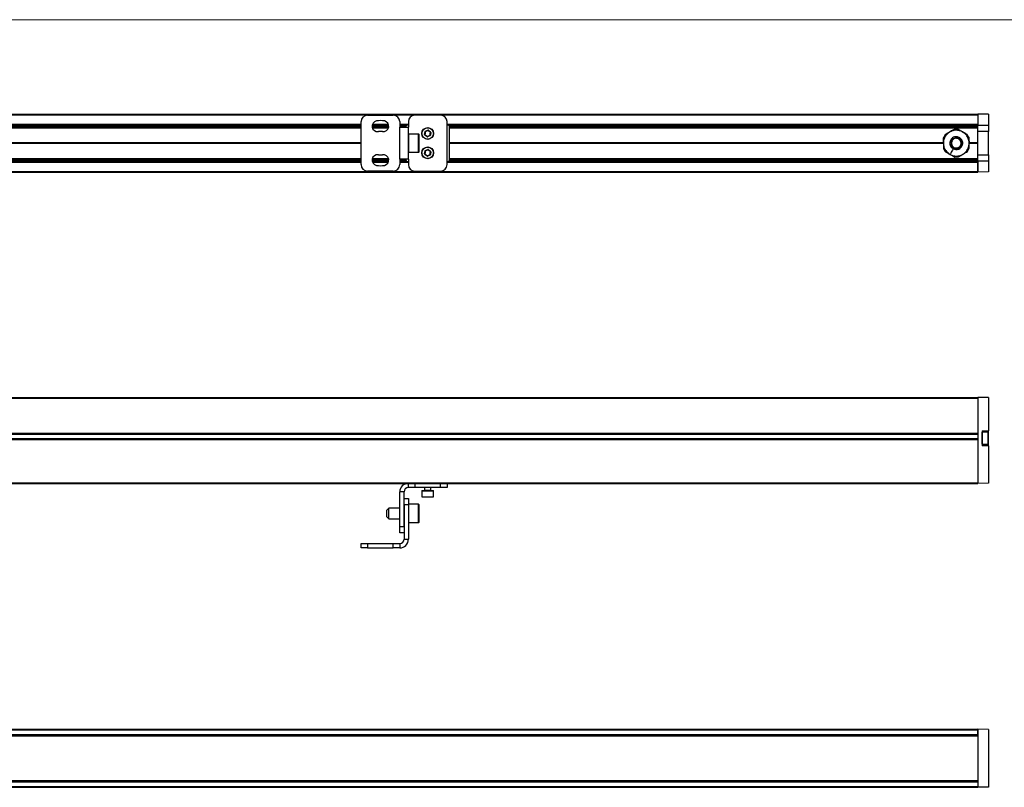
# Model space of a CAD drawing. Header units: millimetres. Extents: x -1115 to 1591, y -400 to 492.
# Tile 5 of 7: x -378 to 81, y 135 to 492. Entities that reach past the tile are written whole.
import ezdxf

# ---------------------------------------------------------------- set-up
doc = ezdxf.new("R2010")
doc.units = ezdxf.units.MM

msp = doc.modelspace()

# ---------------------------------------------------------------- linework, layer by layer
at = {"color": 7, "linetype": 'Continuous', "lineweight": 18}
msp.add_line((-1114.81, 492.28), (382.28, 492.28), dxfattribs=at)
at = {"color": 7, "linetype": 'Continuous', "lineweight": 25}
for p, q in [((-836.72, 448.35), (68.28, 448.35)), ((-836.72, 448.05), (68.28, 448.05)), ((-218.78, 424.85), (-218.78, 444.85)), ((-215.78, 447.85), (-203.78, 447.85)), ((-200.78, 444.85), (-200.78, 442.35)), ((-196.78, 444.85), (-196.78, 442.35)), ((-181.78, 447.85), (-193.78, 447.85)), ((-178.78, 424.85), (-178.78, 444.85)), ((73.28, 448.27), (68.28, 448.35)), ((68.28, 448.35), (68.28, 443.27)), ((68.28, 448.05), (68.28, 443.65)), ((73.28, 448.27), (73.28, 443.27)), ((-556.78, 443.65), (-218.78, 443.65)), ((-556.78, 443.35), (-218.78, 443.35)), ((-556.78, 443.13), (-218.78, 443.13)), ((-556.78, 442.83), (-218.78, 442.83)), ((-556.78, 442.65), (-218.78, 442.65)), ((-556.78, 442.35), (-218.78, 442.35)), ((-556.78, 442.05), (-218.78, 442.05)), ((-213.67, 442.83), (-205.89, 442.83)), ((-213.67, 442.65), (-205.89, 442.65)), ((-213.64, 443.13), (-205.92, 443.13)), ((-213.64, 442.35), (-205.92, 442.35)), ((-213.59, 443.35), (-205.97, 443.35)), ((-213.57, 442.05), (-205.98, 442.05)), ((-213.49, 443.65), (-206.07, 443.65)), ((-200.78, 443.65), (-196.78, 443.65)), ((-200.78, 443.35), (-196.78, 443.35)), ((-200.78, 443.13), (-197.77, 443.13)), ((-200.78, 442.83), (-197.78, 442.83)), ((-200.78, 442.65), (-197.78, 442.65)), ((-200.78, 427.35), (-200.78, 442.35)), ((-200.78, 442.35), (-196.78, 442.35)), ((-197.74, 443.35), (-197.78, 442.85)), ((-197.78, 442.35), (-197.78, 442.85)), ((-196.78, 427.35), (-196.78, 442.35)), ((-189.21, 438.89), (-189.02, 440.21)), ((-188.92, 440.19), (-189.11, 438.88)), ((-188.92, 440.19), (-189.02, 440.21)), ((-188.89, 440.37), (-187.66, 440.85)), ((-188.86, 440.27), (-188.89, 440.37)), ((-187.62, 440.76), (-188.86, 440.27)), ((-187.66, 440.85), (-187.62, 440.76)), ((-187.46, 440.82), (-187.52, 440.75)), ((-186.48, 439.92), (-187.52, 440.75)), ((-187.46, 440.82), (-186.42, 440)), ((-178.78, 443.65), (68.28, 443.65)), ((-178.78, 443.35), (68.28, 443.35)), ((-177.78, 442.85), (-177.82, 443.35)), ((-177.79, 443.13), (60.5, 443.13)), ((-177.78, 442.85), (-177.78, 426.85)), ((-177.78, 442.83), (68.28, 442.83)), ((-177.78, 442.65), (68.28, 442.65)), ((-177.78, 442.35), (68.28, 442.35)), ((-177.78, 442.05), (68.28, 442.05)), ((60.28, 443.35), (60.78, 442.85)), ((60.78, 442.85), (60.78, 443.35)), ((60.78, 442.85), (68.28, 442.85)), ((68.28, 443.27), (73.28, 443.27)), ((68.28, 440.27), (68.28, 443.27)), ((73.28, 440.27), (68.28, 440.27)), ((68.28, 429.44), (68.28, 440.27)), ((73.28, 443.27), (73.28, 440.27)), ((73.28, 429.44), (73.28, 440.27)), ((-191.98, 439.1), (-196.58, 439.1)), ((-196.58, 430.6), (-196.58, 439.1)), ((-191.98, 430.6), (-191.98, 439.1)), ((-191.78, 430.8), (-191.78, 438.9)), ((-189.11, 438.88), (-189.21, 438.89)), ((-189.08, 438.79), (-189.14, 438.71)), ((-188.1, 437.88), (-189.14, 438.71)), ((-189.08, 438.79), (-188.04, 437.96)), ((-188.04, 437.96), (-188.1, 437.88)), ((-187.94, 437.95), (-186.7, 438.44)), ((-187.94, 437.95), (-187.9, 437.85)), ((-186.67, 438.34), (-187.9, 437.85)), ((-186.67, 438.34), (-186.7, 438.44)), ((-186.64, 438.52), (-186.45, 439.83)), ((-186.54, 438.5), (-186.64, 438.52)), ((-186.35, 439.81), (-186.54, 438.5)), ((-186.42, 440), (-186.48, 439.92)), ((-186.35, 439.81), (-186.45, 439.83)), ((-218.78, 435), (-556.78, 435)), ((-218.78, 434.85), (-556.78, 434.85)), ((-218.78, 434.71), (-556.78, 434.71)), ((-189.21, 429.89), (-189.02, 431.21)), ((-188.92, 431.19), (-189.11, 429.88)), ((-188.92, 431.19), (-189.02, 431.21)), ((-188.89, 431.37), (-187.66, 431.85)), ((-188.86, 431.27), (-188.89, 431.37)), ((-187.62, 431.76), (-188.86, 431.27)), ((-187.66, 431.85), (-187.62, 431.76)), ((-187.46, 431.82), (-187.52, 431.75)), ((-186.48, 430.92), (-187.52, 431.75)), ((-187.46, 431.82), (-186.42, 431)), ((-186.42, 431), (-186.48, 430.92)), ((52.27, 435), (-177.78, 435)), ((52.28, 434.85), (-177.78, 434.85)), ((52.23, 434.71), (-177.78, 434.71)), ((68.28, 434.85), (64.28, 434.85)), ((68.28, 434.71), (64.28, 434.71)), ((68.28, 435), (64.32, 435)), ((-556.78, 427.65), (-218.78, 427.65)), ((-556.78, 427.35), (-218.78, 427.35)), ((-556.78, 427.05), (-218.78, 427.05)), ((-556.78, 426.88), (-218.78, 426.88)), ((-556.78, 426.58), (-218.78, 426.58)), ((-556.78, 426.35), (-218.78, 426.35)), ((-213.67, 427.05), (-205.89, 427.05)), ((-213.67, 426.88), (-205.89, 426.88)), ((-213.64, 427.35), (-205.92, 427.35)), ((-213.64, 426.58), (-205.92, 426.58)), ((-213.59, 426.35), (-205.97, 426.35)), ((-213.57, 427.65), (-205.98, 427.65)), ((-200.78, 427.35), (-200.78, 424.85)), ((-196.78, 427.35), (-200.78, 427.35)), ((-200.78, 427.05), (-197.78, 427.05)), ((-200.78, 426.88), (-197.78, 426.88)), ((-200.78, 426.58), (-197.77, 426.58)), ((-200.78, 426.35), (-196.78, 426.35)), ((-197.78, 426.85), (-197.78, 427.35)), ((-197.78, 426.85), (-197.74, 426.35)), ((-196.78, 427.35), (-196.78, 424.85)), ((-196.58, 430.6), (-191.98, 430.6)), ((-189.11, 429.88), (-189.21, 429.89)), ((-189.08, 429.79), (-189.14, 429.71)), ((-188.1, 428.88), (-189.14, 429.71)), ((-189.08, 429.79), (-188.04, 428.96)), ((-188.04, 428.96), (-188.1, 428.88)), ((-187.94, 428.95), (-186.7, 429.44)), ((-187.94, 428.95), (-187.9, 428.85)), ((-186.67, 429.34), (-187.9, 428.85)), ((-186.67, 429.34), (-186.7, 429.44)), ((-186.64, 429.52), (-186.45, 430.83)), ((-186.54, 429.5), (-186.64, 429.52)), ((-186.35, 430.81), (-186.54, 429.5)), ((-186.35, 430.81), (-186.45, 430.83)), ((-178.78, 426.35), (68.28, 426.35)), ((-177.82, 426.35), (-177.78, 426.85)), ((-177.79, 426.58), (60.5, 426.58)), ((-177.78, 427.65), (68.28, 427.65)), ((-177.78, 427.35), (68.28, 427.35)), ((-177.78, 427.05), (68.28, 427.05)), ((-177.78, 426.88), (68.28, 426.88)), ((60.78, 426.85), (60.28, 426.35)), ((68.28, 426.85), (60.78, 426.85)), ((60.78, 426.35), (60.78, 426.85)), ((68.28, 429.44), (73.28, 429.44)), ((68.28, 426.44), (68.28, 429.44)), ((73.28, 426.44), (68.28, 426.44)), ((68.28, 426.44), (68.28, 421.35)), ((73.28, 429.44), (73.28, 426.44)), ((73.28, 426.44), (73.28, 421.44)), ((-556.78, 426.05), (-218.78, 426.05)), ((-203.78, 421.85), (-215.78, 421.85)), ((-213.49, 426.05), (-206.07, 426.05)), ((-200.78, 426.05), (-196.78, 426.05)), ((-193.78, 421.85), (-181.78, 421.85)), ((-178.78, 426.05), (68.28, 426.05)), ((68.28, 421.65), (68.28, 426.05)), ((-836.72, 421.65), (68.28, 421.65)), ((-836.72, 421.35), (68.28, 421.35)), ((73.28, 421.44), (68.28, 421.35)), ((-836.72, 316.6), (68.28, 316.6)), ((-836.72, 316.3), (68.28, 316.3)), ((68.28, 316.6), (68.28, 276.6)), ((73.28, 316.51), (68.28, 316.6)), ((68.28, 316.3), (68.28, 299.91)), ((73.28, 316.51), (73.28, 301.1)), ((-836.72, 299.91), (68.28, 299.91)), ((68.28, 299.61), (-836.72, 299.61)), ((68.28, 299.31), (-836.72, 299.31)), ((70.28, 301.1), (73.28, 301.1)), ((70.28, 301.1), (70.28, 294.1)), ((73.18, 300.35), (70.38, 300.35)), ((70.38, 294.85), (70.38, 300.35)), ((73.18, 294.85), (73.18, 300.35)), ((73.28, 300.25), (73.28, 301.1)), ((73.28, 294.95), (73.28, 300.25)), ((-836.72, 297.41), (68.28, 297.41)), ((-836.72, 297.11), (68.28, 297.11)), ((68.28, 296.81), (-836.72, 296.81)), ((68.28, 296.81), (68.28, 276.9)), ((73.28, 294.1), (70.28, 294.1)), ((70.38, 294.85), (73.18, 294.85)), ((73.28, 294.1), (73.28, 294.95)), ((73.28, 294.1), (73.28, 276.69)), ((-836.72, 276.9), (68.28, 276.9)), ((-836.72, 276.6), (68.28, 276.6)), ((-196.78, 274.6), (-196.78, 276.6)), ((-193.78, 276.6), (-193.78, 274.6)), ((-181.78, 274.6), (-181.78, 276.6)), ((-178.78, 276.6), (-178.78, 274.6)), ((73.28, 276.69), (68.28, 276.6)), ((-198.78, 272.6), (-200.78, 272.6)), ((-200.78, 256.6), (-200.78, 272.6)), ((-198.78, 256.6), (-198.78, 272.6)), ((-193.78, 274.6), (-196.78, 274.6)), ((-181.78, 274.6), (-193.78, 274.6)), ((-190.53, 273.2), (-190.53, 270.4)), ((-190.53, 273.2), (-185.03, 273.2)), ((-190.43, 273.3), (-185.13, 273.3)), ((-189.28, 274.6), (-189.28, 273.4)), ((-189.28, 273.4), (-186.28, 273.4)), ((-186.28, 273.4), (-186.28, 274.6)), ((-185.03, 270.4), (-185.03, 273.2)), ((-178.78, 274.6), (-181.78, 274.6)), ((-198.78, 269.6), (-196.78, 269.6)), ((-198.78, 266.6), (-198.78, 250.6)), ((-196.78, 266.6), (-198.78, 266.6)), ((-196.78, 269.6), (-196.78, 266.6)), ((-196.78, 266.6), (-196.78, 250.6)), ((-191.98, 266.85), (-196.58, 266.85)), ((-196.58, 258.35), (-196.58, 266.85)), ((-191.98, 258.35), (-191.98, 266.85)), ((-191.78, 258.55), (-191.78, 266.65)), ((-190.53, 270.4), (-185.03, 270.4)), ((-190.43, 270.3), (-185.13, 270.3)), ((-205.88, 265.1), (-206.78, 264.2)), ((-206.78, 261), (-206.78, 264.2)), ((-200.78, 265.1), (-205.88, 265.1)), ((-205.88, 260.1), (-205.88, 265.1)), ((-206.78, 261), (-205.88, 260.1)), ((-205.88, 260.1), (-200.78, 260.1)), ((-196.58, 258.35), (-191.98, 258.35)), ((-200.78, 256.6), (-198.78, 256.6)), ((-200.78, 253.6), (-200.78, 256.6)), ((-198.78, 253.6), (-200.78, 253.6)), ((-218.78, 246.6), (-218.78, 248.6)), ((-218.78, 248.6), (-215.78, 248.6)), ((-215.78, 248.6), (-215.78, 246.6)), ((-215.78, 248.6), (-203.78, 248.6)), ((-203.78, 246.6), (-203.78, 248.6)), ((-203.78, 248.6), (-200.78, 248.6)), ((-200.78, 248.6), (-200.78, 246.6)), ((-198.78, 250.6), (-196.78, 250.6)), ((-215.78, 246.6), (-218.78, 246.6)), ((-215.78, 246.6), (-203.78, 246.6)), ((-200.78, 246.6), (-203.78, 246.6)), ((-836.72, 162.22), (68.28, 162.22)), ((-836.72, 161.92), (68.28, 161.92)), ((73.28, 162.13), (68.28, 162.22)), ((68.28, 162.22), (68.28, 135.22)), ((68.28, 159.85), (68.28, 161.92)), ((73.28, 162.13), (73.28, 135.31)), ((-836.72, 159.85), (68.28, 159.85)), ((68.28, 159.63), (-836.72, 159.63)), ((-836.72, 159.23), (68.28, 159.23)), ((-836.72, 159.15), (68.28, 159.15)), ((68.28, 138.3), (-836.72, 138.3)), ((68.28, 138.21), (-836.72, 138.21)), ((-836.72, 137.81), (68.28, 137.81)), ((68.28, 137.6), (-836.72, 137.6)), ((68.28, 137.6), (68.28, 135.52)), ((-836.72, 135.52), (68.28, 135.52)), ((-836.72, 135.22), (68.28, 135.22)), ((73.28, 135.31), (68.28, 135.22))]:
    msp.add_line(p, q, dxfattribs=at)
at = {"color": 7, "linetype": 'Continuous', "lineweight": 25, "flags": 128}
for points in [[(-188.86, 440.21), (-188.87, 440.21), (-188.88, 440.21), (-188.89, 440.21), (-188.9, 440.21), (-188.91, 440.2), (-188.91, 440.2), (-188.92, 440.2), (-188.92, 440.19)], [(-188.86, 440.21), (-188.86, 440.22), (-188.86, 440.23), (-188.86, 440.24), (-188.86, 440.25), (-188.86, 440.26), (-188.86, 440.27), (-188.86, 440.27), (-188.86, 440.27)], [(-187.62, 440.76), (-187.62, 440.76), (-187.61, 440.76), (-187.61, 440.76), (-187.6, 440.75), (-187.6, 440.75), (-187.59, 440.74), (-187.58, 440.73), (-187.58, 440.72)], [(-187.52, 440.75), (-187.53, 440.75), (-187.53, 440.75), (-187.54, 440.75), (-187.54, 440.74), (-187.55, 440.74), (-187.56, 440.73), (-187.57, 440.73), (-187.58, 440.72)], [(-189.06, 438.85), (-189.07, 438.85), (-189.08, 438.85), (-189.09, 438.86), (-189.1, 438.86), (-189.11, 438.87), (-189.11, 438.87), (-189.11, 438.88), (-189.11, 438.88)], [(-189.06, 438.85), (-189.07, 438.84), (-189.07, 438.83), (-189.08, 438.82), (-189.08, 438.81), (-189.08, 438.8), (-189.08, 438.8), (-189.08, 438.79), (-189.08, 438.79)], [(-187.98, 437.99), (-187.99, 437.98), (-188, 437.98), (-188.01, 437.97), (-188.01, 437.97), (-188.02, 437.96), (-188.03, 437.96), (-188.03, 437.96), (-188.04, 437.96)], [(-187.94, 437.95), (-187.94, 437.95), (-187.95, 437.95), (-187.95, 437.95), (-187.96, 437.96), (-187.96, 437.96), (-187.97, 437.97), (-187.97, 437.98), (-187.98, 437.99)], [(-186.64, 438.52), (-186.64, 438.51), (-186.64, 438.51), (-186.65, 438.51), (-186.66, 438.5), (-186.67, 438.5), (-186.68, 438.5), (-186.69, 438.5), (-186.7, 438.5)], [(-186.7, 438.5), (-186.7, 438.49), (-186.7, 438.48), (-186.69, 438.47), (-186.69, 438.46), (-186.69, 438.45), (-186.7, 438.44), (-186.7, 438.44), (-186.7, 438.44)], [(-186.48, 439.92), (-186.48, 439.92), (-186.48, 439.91), (-186.48, 439.91), (-186.48, 439.9), (-186.48, 439.89), (-186.49, 439.88), (-186.49, 439.87), (-186.5, 439.86)], [(-186.45, 439.83), (-186.45, 439.83), (-186.45, 439.84), (-186.45, 439.84), (-186.46, 439.85), (-186.47, 439.85), (-186.48, 439.85), (-186.49, 439.86), (-186.5, 439.86)], [(-188.86, 431.21), (-188.87, 431.21), (-188.88, 431.21), (-188.89, 431.21), (-188.9, 431.21), (-188.91, 431.2), (-188.91, 431.2), (-188.92, 431.2), (-188.92, 431.19)], [(-188.86, 431.21), (-188.86, 431.22), (-188.86, 431.23), (-188.86, 431.24), (-188.86, 431.25), (-188.86, 431.26), (-188.86, 431.27), (-188.86, 431.27), (-188.86, 431.27)], [(-187.62, 431.76), (-187.62, 431.76), (-187.61, 431.76), (-187.61, 431.76), (-187.6, 431.75), (-187.6, 431.75), (-187.59, 431.74), (-187.58, 431.73), (-187.58, 431.72)], [(-187.52, 431.75), (-187.53, 431.75), (-187.53, 431.75), (-187.54, 431.75), (-187.54, 431.74), (-187.55, 431.74), (-187.56, 431.73), (-187.57, 431.73), (-187.58, 431.72)], [(-186.48, 430.92), (-186.48, 430.92), (-186.48, 430.91), (-186.48, 430.91), (-186.48, 430.9), (-186.48, 430.89), (-186.49, 430.88), (-186.49, 430.87), (-186.5, 430.86)], [(-186.45, 430.83), (-186.45, 430.83), (-186.45, 430.84), (-186.45, 430.84), (-186.46, 430.85), (-186.47, 430.85), (-186.48, 430.85), (-186.49, 430.86), (-186.5, 430.86)], [(-189.06, 429.85), (-189.07, 429.85), (-189.08, 429.85), (-189.09, 429.86), (-189.1, 429.86), (-189.11, 429.87), (-189.11, 429.87), (-189.11, 429.88), (-189.11, 429.88)], [(-189.06, 429.85), (-189.07, 429.84), (-189.07, 429.83), (-189.08, 429.82), (-189.08, 429.81), (-189.08, 429.8), (-189.08, 429.8), (-189.08, 429.79), (-189.08, 429.79)], [(-187.98, 428.99), (-187.99, 428.98), (-188, 428.98), (-188.01, 428.97), (-188.01, 428.97), (-188.02, 428.96), (-188.03, 428.96), (-188.03, 428.96), (-188.04, 428.96)], [(-187.94, 428.95), (-187.94, 428.95), (-187.95, 428.95), (-187.95, 428.95), (-187.96, 428.96), (-187.96, 428.96), (-187.97, 428.97), (-187.97, 428.98), (-187.98, 428.99)], [(-186.64, 429.52), (-186.64, 429.51), (-186.64, 429.51), (-186.65, 429.51), (-186.66, 429.5), (-186.67, 429.5), (-186.68, 429.5), (-186.69, 429.5), (-186.7, 429.5)], [(-186.7, 429.5), (-186.7, 429.49), (-186.7, 429.48), (-186.69, 429.47), (-186.69, 429.46), (-186.69, 429.45), (-186.7, 429.44), (-186.7, 429.44), (-186.7, 429.44)]]:
    msp.add_lwpolyline(points, dxfattribs=at)
at = {"color": 7, "linetype": 'Continuous', "lineweight": 25}
for centre, radius in [((-187.78, 439.35), 2.75), ((-187.78, 439.35), 2.65), ((-187.78, 430.35), 2.75), ((-187.78, 430.35), 2.65)]:
    msp.add_circle(centre, radius, dxfattribs=at)
for centre, radius, start, end in [((-215.78, 444.85), 3, 90, 180), ((-211.17, 442.73), 2.5, 100, 280), ((-209.78, 434.85), 10.5, 80, 100), ((-208.39, 442.73), 2.5, 260, 80), ((-203.78, 444.85), 3, 0, 90), ((-193.78, 444.85), 3, 90, 180), ((-181.78, 444.85), 3, 360, 90), ((-209.78, 434.85), 5.5, 80, 100), ((-188.82, 440.18), 0.2, 111.5992, 171.5992), ((-188.82, 440.18), 0.1, 111.5992, 171.5992), ((-187.59, 440.67), 0.2, 51.5992, 111.5992), ((-187.59, 440.67), 0.1, 51.5992, 111.5992), ((-196.58, 438.9), 0.2, 90, 180), ((-191.98, 438.9), 0.2, 360, 90), ((-189.01, 438.87), 0.2, 171.5992, 231.5992), ((-189.01, 438.87), 0.1, 171.5992, 231.5992), ((-187.97, 438.04), 0.2, 231.5992, 291.5992), ((-187.97, 438.04), 0.1, 231.5992, 291.5992), ((-186.74, 438.53), 0.1, 291.5992, 351.5992), ((-186.74, 438.53), 0.2, 291.5992, 351.5992), ((-186.54, 439.84), 0.1, 351.5992, 51.5992), ((-186.54, 439.84), 0.2, 351.5992, 51.5992), ((-188.82, 431.18), 0.2, 111.5992, 171.5992), ((-188.82, 431.18), 0.1, 111.5992, 171.5992), ((-187.59, 431.67), 0.2, 51.5992, 111.5992), ((-187.59, 431.67), 0.1, 51.5992, 111.5992), ((-186.54, 430.84), 0.1, 351.5992, 51.5992), ((-186.54, 430.84), 0.2, 351.5992, 51.5992), ((-211.17, 426.98), 2.5, 80, 260), ((-209.78, 434.85), 5.5, 260, 280), ((-208.39, 426.98), 2.5, 280, 100), ((-196.58, 430.8), 0.2, 180, 270), ((-191.98, 430.8), 0.2, 270, 360), ((-189.01, 429.87), 0.2, 171.5992, 231.5992), ((-189.01, 429.87), 0.1, 171.5992, 231.5992), ((-187.97, 429.04), 0.2, 231.5992, 291.5992), ((-187.97, 429.04), 0.1, 231.5992, 291.5992), ((-186.74, 429.53), 0.1, 291.5992, 351.5992), ((-186.74, 429.53), 0.2, 291.5992, 351.5992), ((-215.78, 424.85), 3, 180, 270), ((-209.78, 434.85), 10.5, 260, 280), ((-203.78, 424.85), 3, 270, 0), ((-193.78, 424.85), 3, 180, 270), ((-181.78, 424.85), 3, 270, 360), ((70.38, 300.25), 0.1, 90, 180), ((73.18, 300.25), 0.1, 0, 90), ((70.38, 294.95), 0.1, 180, 270), ((73.18, 294.95), 0.1, 270, 0), ((-196.78, 272.6), 4, 90, 180), ((-196.78, 272.6), 2, 90, 180), ((-190.43, 273.2), 0.1, 90, 180), ((-189.38, 273.4), 0.1, 270, 0), ((-186.18, 273.4), 0.1, 180, 270), ((-185.13, 273.2), 0.1, 0, 90), ((-196.58, 266.65), 0.2, 90, 180), ((-191.98, 266.65), 0.2, 0, 90), ((-190.43, 270.4), 0.1, 180, 270), ((-185.13, 270.4), 0.1, 270, 0), ((-196.58, 258.55), 0.2, 180, 270), ((-191.98, 258.55), 0.2, 270, 0), ((-200.78, 250.6), 2, 270, 0), ((-200.78, 250.6), 4, 270, 0)]:
    msp.add_arc(centre, radius, start, end, dxfattribs=at)
for points, knots in [([(-188.86, 440.21), (-188.9, 439.97), (-188.95, 439.65), (-189.02, 439.19), (-189.04, 438.98), (-189.06, 438.85)], [0, 0, 0, 0, 0.536409, 0.698264, 1, 1, 1, 1]), ([(-187.58, 440.72), (-187.81, 440.63), (-188.11, 440.52), (-188.54, 440.34), (-188.73, 440.26), (-188.86, 440.21)], [0, 0, 0, 0, 0.536409, 0.698264, 1, 1, 1, 1]), ([(-186.5, 439.86), (-186.68, 440.01), (-186.91, 440.2), (-187.28, 440.49), (-187.46, 440.63), (-187.58, 440.72)], [0, 0, 0, 0, 0.499548, 0.674377, 1, 1, 1, 1]), ([(55.4, 429.59), (55.91, 429.36), (56.97, 428.89), (58.77, 428.79), (60.57, 429.21), (62.14, 430.15), (63.31, 431.44), (64.07, 432.99), (64.37, 434.74), (64.13, 436.57), (63.34, 438.23), (62.15, 439.54), (60.68, 440.44), (58.99, 440.9), (57.17, 440.85), (55.43, 440.23), (53.96, 439.17), (53.32, 438.2), (53.01, 437.74)], [0, 0, 0, 0, 0.059177, 0.122889, 0.188614, 0.253316, 0.314228, 0.372183, 0.43462, 0.5, 0.56538, 0.627817, 0.685772, 0.746684, 0.811386, 0.877111, 0.940823, 1, 1, 1, 1]), ([(57.27, 441.26), (56.87, 441.02), (56.17, 440.6), (55.47, 440.17), (55.16, 439.98)], [0, 0, 0, 0, 0.55998, 1, 1, 1, 1]), ([(59, 441.3), (58.67, 441.29), (58.1, 441.28), (57.52, 441.27), (57.27, 441.26)], [0, 0, 0, 0, 0.559715, 1, 1, 1, 1]), ([(61.16, 440.12), (60.75, 440.34), (60.03, 440.73), (59.31, 441.13), (59, 441.3)], [0, 0, 0, 0, 0.558821, 1, 1, 1, 1]), ([(61.02, 440.19), (61.03, 440.19), (61.03, 440.18), (61.07, 440.16), (61.12, 440.14), (61.17, 440.11), (61.25, 440.06), (61.33, 440.02), (61.38, 439.99)], [0, 0, 0, 0, 0.241205, 0.357154, 0.476177, 0.597626, 0.721931, 1, 1, 1, 1]), ([(63.32, 438.93), (62.92, 439.15), (62.2, 439.55), (61.48, 439.94), (61.16, 440.12)], [0, 0, 0, 0, 0.5599804, 1, 1, 1, 1]), ([(-189.06, 438.85), (-188.88, 438.7), (-188.64, 438.51), (-188.28, 438.22), (-188.1, 438.08), (-187.98, 437.99)], [0, 0, 0, 0, 0.499302, 0.674529, 1, 1, 1, 1]), ([(-187.98, 437.99), (-187.75, 438.08), (-187.45, 438.19), (-187.02, 438.37), (-186.83, 438.45), (-186.7, 438.5)], [0, 0, 0, 0, 0.536409, 0.698264, 1, 1, 1, 1]), ([(-186.7, 438.5), (-186.66, 438.74), (-186.61, 439.06), (-186.54, 439.52), (-186.52, 439.73), (-186.5, 439.86)], [0, 0, 0, 0, 0.536409, 0.698264, 1, 1, 1, 1]), ([(53.05, 438.7), (52.9, 438.42), (52.62, 437.91), (52.34, 437.41), (52.22, 437.18)], [0, 0, 0, 0, 0.559715, 1, 1, 1, 1]), ([(52.22, 437.18), (52.23, 436.72), (52.25, 435.9), (52.27, 435.08), (52.28, 434.72)], [0, 0, 0, 0, 0.55998, 1, 1, 1, 1]), ([(53.01, 437.74), (52.77, 437.2), (52.33, 436.23), (52.29, 435.18), (52.28, 434.72)], [0, 0, 0, 0, 0.56, 1, 1, 1, 1]), ([(55.16, 439.98), (54.77, 439.74), (54.06, 439.32), (53.36, 438.89), (53.05, 438.7)], [0, 0, 0, 0, 0.558821, 1, 1, 1, 1]), ([(53.06, 437.82), (53.1, 437.89), (53.17, 438.01), (53.25, 438.13), (53.29, 438.18)], [0, 0, 0, 0, 0.559999, 1, 1, 1, 1]), ([(53.29, 438.18), (53.31, 438.22), (53.35, 438.28), (53.39, 438.34), (53.41, 438.37)], [0, 0, 0, 0, 0.56, 1, 1, 1, 1]), ([(53.41, 438.37), (53.46, 438.43), (53.55, 438.55), (53.64, 438.66), (53.68, 438.71)], [0, 0, 0, 0, 0.559999, 1, 1, 1, 1]), ([(53.68, 438.71), (53.71, 438.75), (53.77, 438.82), (53.84, 438.89), (53.86, 438.92)], [0, 0, 0, 0, 0.56, 1, 1, 1, 1]), ([(54.52, 439.53), (54.64, 439.62), (54.85, 439.79), (55.08, 439.93), (55.18, 439.99)], [0, 0, 0, 0, 0.559991, 1, 1, 1, 1]), ([(60.91, 433.41), (61.02, 433.67), (61.26, 434.2), (61.31, 435.1), (61.1, 436), (60.63, 436.79), (59.98, 437.37), (59.21, 437.75), (58.34, 437.9), (57.42, 437.78), (56.59, 437.39), (55.93, 436.79), (55.48, 436.06), (55.25, 435.21), (55.28, 434.3), (55.59, 433.43), (56.12, 432.7), (56.6, 432.38), (56.84, 432.22)], [0, 0, 0, 0, 0.059177, 0.122889, 0.188614, 0.253316, 0.314228, 0.372183, 0.43462, 0.5, 0.56538, 0.627817, 0.685772, 0.746684, 0.811386, 0.877111, 0.940823, 1, 1, 1, 1]), ([(60.43, 433.68), (60.52, 433.89), (60.71, 434.32), (60.75, 435.06), (60.58, 435.79), (60.2, 436.43), (59.67, 436.91), (59.04, 437.22), (58.32, 437.34), (57.58, 437.24), (56.9, 436.92), (56.36, 436.44), (56, 435.84), (55.81, 435.15), (55.83, 434.4), (56.08, 433.69), (56.51, 433.09), (56.91, 432.83), (57.1, 432.71)], [0, 0, 0, 0, 0.059177, 0.122889, 0.188614, 0.253316, 0.314228, 0.372183, 0.43462, 0.5, 0.56538, 0.627817, 0.685772, 0.746684, 0.811386, 0.877111, 0.940823, 1, 1, 1, 1]), ([(56.3, 435.94), (56.18, 435.64), (55.94, 435.01), (56.11, 434.06), (56.56, 433.31), (56.99, 433.02), (57.2, 432.88)], [0, 0, 0, 0, 0.2702613, 0.5624294, 0.7897364, 1, 1, 1, 1]), ([(60.25, 433.77), (60.36, 434.04), (60.58, 434.58), (60.49, 435.51), (60.07, 436.31), (59.38, 436.88), (58.54, 437.15), (57.63, 437.07), (56.81, 436.65), (56.47, 436.17), (56.3, 435.94)], [0, 0, 0, 0, 0.120054, 0.25, 0.379946, 0.5, 0.620054, 0.75, 0.879946, 1, 1, 1, 1]), ([(61.38, 439.99), (61.42, 439.96), (61.51, 439.91), (61.61, 439.85), (61.66, 439.81), (61.69, 439.79), (61.71, 439.78), (61.71, 439.77), (61.71, 439.77)], [0, 0, 0, 0, 0.267848, 0.511753, 0.631052, 0.748098, 0.869179, 1, 1, 1, 1]), ([(64.22, 437.45), (64.05, 437.73), (63.75, 438.22), (63.45, 438.72), (63.32, 438.93)], [0, 0, 0, 0, 0.559715, 1, 1, 1, 1]), ([(64.18, 435.91), (64.19, 435.85), (64.21, 435.72), (64.23, 435.6), (64.24, 435.55)], [0, 0, 0, 0, 0.56, 1, 1, 1, 1]), ([(64.28, 434.99), (64.26, 435.45), (64.25, 436.27), (64.23, 437.09), (64.22, 437.45)], [0, 0, 0, 0, 0.558821, 1, 1, 1, 1]), ([(64.24, 435.55), (64.24, 435.48), (64.26, 435.36), (64.26, 435.23), (64.27, 435.18)], [0, 0, 0, 0, 0.56, 1, 1, 1, 1]), ([(-188.86, 431.21), (-188.9, 430.97), (-188.95, 430.65), (-189.02, 430.19), (-189.04, 429.98), (-189.06, 429.85)], [0, 0, 0, 0, 0.536409, 0.698264, 1, 1, 1, 1]), ([(-187.58, 431.72), (-187.81, 431.63), (-188.11, 431.52), (-188.54, 431.34), (-188.73, 431.26), (-188.86, 431.21)], [0, 0, 0, 0, 0.536409, 0.698264, 1, 1, 1, 1]), ([(-186.5, 430.86), (-186.68, 431.01), (-186.91, 431.2), (-187.28, 431.49), (-187.46, 431.63), (-187.58, 431.72)], [0, 0, 0, 0, 0.499548, 0.674377, 1, 1, 1, 1]), ([(-186.7, 429.5), (-186.66, 429.74), (-186.61, 430.06), (-186.54, 430.52), (-186.52, 430.73), (-186.5, 430.86)], [0, 0, 0, 0, 0.536409, 0.698264, 1, 1, 1, 1]), ([(52.28, 434.72), (52.34, 434.14), (52.47, 432.98), (53.42, 431.05), (54.65, 430.14), (55.4, 429.59)], [0, 0, 0, 0, 0.2765306, 0.5626683, 1, 1, 1, 1]), ([(52.28, 434.72), (52.29, 434.26), (52.31, 433.44), (52.33, 432.62), (52.33, 432.26)], [0, 0, 0, 0, 0.558821, 1, 1, 1, 1]), ([(52.33, 432.26), (52.5, 431.98), (52.8, 431.49), (53.1, 430.99), (53.23, 430.78)], [0, 0, 0, 0, 0.559715, 1, 1, 1, 1]), ([(56.84, 432.22), (56.63, 431.85), (56.21, 431.07), (55.72, 430.19), (55.44, 429.68), (55.41, 429.62), (55.4, 429.59)], [0, 0, 0, 0, 0.270261, 0.562429, 0.789736, 1, 1, 1, 1]), ([(56.84, 432.22), (57.23, 432.07), (58.06, 431.74), (59.34, 431.97), (60.33, 432.57), (60.72, 433.14), (60.91, 433.41)], [0, 0, 0, 0, 0.270261, 0.562429, 0.789736, 1, 1, 1, 1]), ([(57.1, 432.71), (57.43, 432.58), (58.1, 432.31), (59.14, 432.5), (59.96, 432.99), (60.27, 433.45), (60.43, 433.68)], [0, 0, 0, 0, 0.270261, 0.562429, 0.789736, 1, 1, 1, 1]), ([(57.2, 432.88), (57.19, 432.88), (57.19, 432.87), (57.16, 432.82), (57.13, 432.77), (57.11, 432.72), (57.1, 432.71)], [0, 0, 0, 0, 0.270261, 0.562429, 0.789736, 1, 1, 1, 1]), ([(57.2, 432.88), (57.49, 432.76), (58.12, 432.52), (59.07, 432.69), (59.82, 433.14), (60.11, 433.57), (60.25, 433.77)], [0, 0, 0, 0, 0.270261, 0.562429, 0.789736, 1, 1, 1, 1]), ([(61.39, 429.73), (61.79, 429.97), (62.49, 430.39), (63.19, 430.82), (63.5, 431.01)], [0, 0, 0, 0, 0.558821, 1, 1, 1, 1]), ([(63.5, 431.01), (63.65, 431.29), (63.93, 431.8), (64.21, 432.3), (64.33, 432.53)], [0, 0, 0, 0, 0.559715, 1, 1, 1, 1]), ([(64.33, 432.53), (64.32, 432.99), (64.3, 433.81), (64.28, 434.63), (64.28, 434.99)], [0, 0, 0, 0, 0.55998, 1, 1, 1, 1]), ([(-189.06, 429.85), (-188.88, 429.7), (-188.64, 429.51), (-188.28, 429.22), (-188.1, 429.08), (-187.98, 428.99)], [0, 0, 0, 0, 0.499302, 0.674529, 1, 1, 1, 1]), ([(-187.98, 428.99), (-187.75, 429.08), (-187.45, 429.19), (-187.02, 429.37), (-186.83, 429.45), (-186.7, 429.5)], [0, 0, 0, 0, 0.536409, 0.698264, 1, 1, 1, 1]), ([(53.23, 430.78), (53.64, 430.55), (54.36, 430.16), (55.08, 429.77), (55.4, 429.59)], [0, 0, 0, 0, 0.55998, 1, 1, 1, 1]), ([(55.4, 429.59), (55.8, 429.37), (56.52, 428.98), (57.24, 428.58), (57.56, 428.41)], [0, 0, 0, 0, 0.558821, 1, 1, 1, 1]), ([(57.56, 428.41), (57.88, 428.42), (58.46, 428.43), (59.03, 428.44), (59.29, 428.45)], [0, 0, 0, 0, 0.5597151, 1, 1, 1, 1]), ([(59.29, 428.45), (59.68, 428.69), (60.38, 429.11), (61.08, 429.54), (61.39, 429.73)], [0, 0, 0, 0, 0.55998, 1, 1, 1, 1])]:
    msp.add_open_spline(points, degree=3, knots=knots, dxfattribs=at)

doc.saveas('drawing.dxf')
